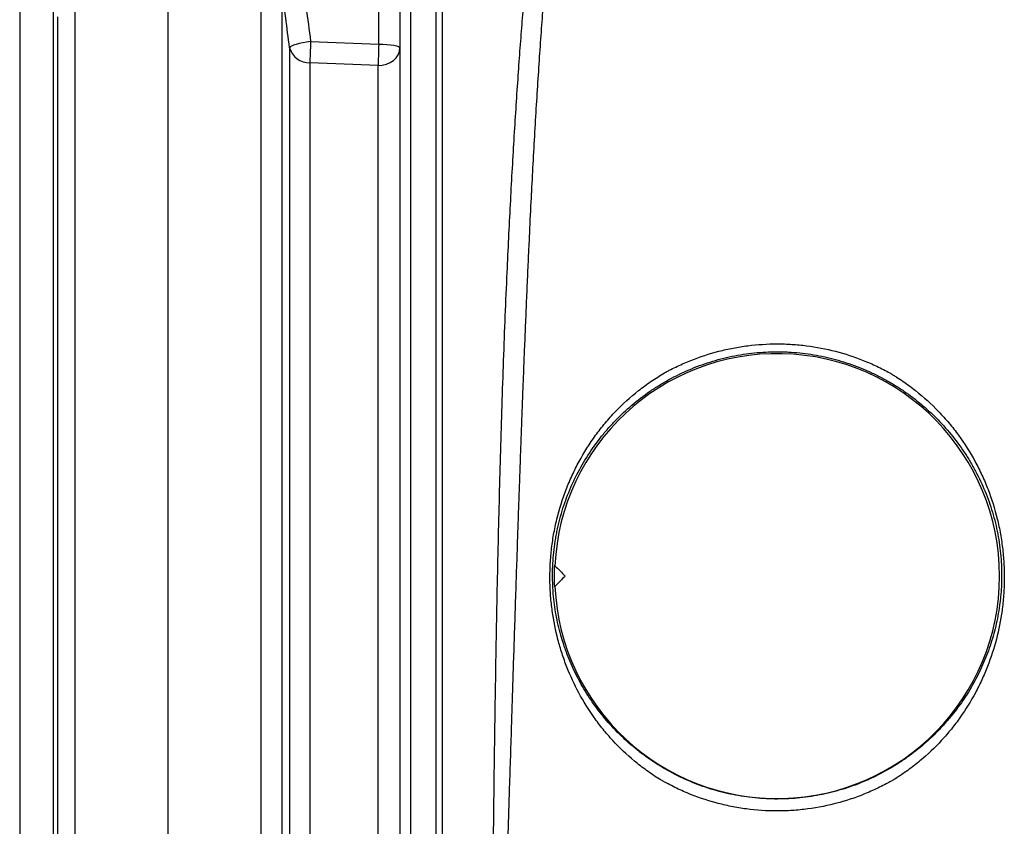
# Model space of a CAD drawing. Header units: millimetres. Extents: x 896 to 16363, y 4675 to 12925.
# Tile 9 of 14: x 12551 to 14874, y 8250 to 10154. Entities that reach past the tile are written whole.
import ezdxf

# ---------------------------------------------------------------- set-up
doc = ezdxf.new("R2010")
doc.units = ezdxf.units.MM
doc.header["$LTSCALE"] = 5

msp = doc.modelspace()

# ---------------------------------------------------------------- linework, layer by layer
at = {"color": 8, "linetype": 'Continuous', "lineweight": 25}
for p, q in [((13473.2, 10650.2), (13473.2, 8675.2)), ((13187.7, 10087.4), (13187.7, 6974.8)), ((13235.5, 10051.7), (13235.5, 7017.8)), ((13396.5, 7023.4), (13396.5, 10045.6)), ((13473.2, 8675.2), (13473.2, 6700.2))]:
    msp.add_line(p, q, dxfattribs=at)
at = {"color": 7, "linetype": 'Continuous', "lineweight": 25}
for p, q in [((13533.2, 10650.2), (13533.2, 8675.2)), ((13548.2, 6700.2), (13548.2, 10650.2)), ((12550.7, 10635.8), (12550.7, 6881.4)), ((12630.5, 6879.4), (12630.5, 10637.3)), ((13448.2, 10625.2), (13448.2, 8675.2)), ((12681.1, 10575.7), (12681.1, 6957.5)), ((12900.7, 10550.2), (12900.7, 7013.7)), ((13119.8, 10264.4), (13119.8, 6841.6)), ((13398.2, 10095.8), (13398.2, 10264.6)), ((13169.3, 10227.9), (13169.3, 6879.1)), ((13237.3, 10101.8), (13398.2, 10095.8)), ((13812.5, 8865.9), (13813.8, 8864.6)), ((13813.8, 8815.8), (13812.5, 8814.5)), ((13448.2, 8675.2), (13448.2, 6725.2)), ((13533.2, 8675.2), (13533.2, 6700.2))]:
    msp.add_line(p, q, dxfattribs=at)
at = {"color": 7, "linetype": 'Continuous', "lineweight": 25, "flags": 128}
for points in [[(12640.7, 8231), (12640.7, 8288.9), (12640.7, 8347.1), (12640.7, 8405.7), (12640.7, 8464.5), (12640.7, 8523.4), (12640.7, 8582.6), (12640.7, 8641.8), (12640.7, 8701), (12640.7, 8760.2), (12640.7, 8819.4), (12640.7, 8878.4), (12640.7, 8937.2), (12640.7, 8995.8), (12640.7, 9054), (12640.7, 9112), (12640.7, 9169.5), (12640.7, 9226.6), (12640.7, 9283.2), (12640.7, 9339.3), (12640.7, 9394.7), (12640.7, 9449.5), (12640.7, 9503.5), (12640.7, 9556.9), (12640.7, 9609.4), (12640.7, 9661), (12640.7, 9711.8), (12640.7, 9761.6), (12640.7, 9810.4), (12640.7, 9858.2), (12640.7, 9904.9), (12640.7, 9950.5), (12640.7, 9995), (12640.7, 10038.2), (12640.7, 10080.2), (12640.7, 10120.9), (12640.7, 10160.3)], [(13237.3, 10101.8), (13227.9, 10100.5), (13218.9, 10098.9), (13210.6, 10097.1), (13203.2, 10095.2), (13197, 10093.1), (13192.3, 10091.1), (13189.2, 10089.2), (13187.7, 10087.4)], [(13237.3, 10101.8), (13237, 10094.7), (13236.7, 10087.5), (13236.5, 10080.4), (13236.2, 10073.6), (13236, 10067.2), (13235.8, 10061.3), (13235.6, 10056.1), (13235.5, 10051.7)], [(13398.2, 10095.8), (13397.9, 10088.6), (13397.7, 10081.4), (13397.4, 10074.4), (13397.2, 10067.6), (13397, 10061.2), (13396.8, 10055.3), (13396.6, 10050.1), (13396.5, 10045.6)], [(13396.5, 10045.6), (13406.5, 10046.2), (13416.1, 10048.4), (13425.1, 10052.1), (13432.9, 10057.3), (13439.4, 10063.6), (13444.2, 10070.9), (13447.2, 10078.8), (13448.2, 10087.1)], [(13398.2, 10095.8), (13408, 10095.6), (13417.3, 10095.1), (13426, 10094.3), (13433.6, 10093.2), (13439.8, 10091.9), (13444.4, 10090.4), (13447.3, 10088.8), (13448.2, 10087.1)], [(13396.5, 10045.6), (13296.5, 10049.4), (13235.5, 10051.7)]]:
    msp.add_lwpolyline(points, dxfattribs=at)
at = {"color": 7, "linetype": 'Continuous', "lineweight": 25}
for centre, radius, start, end in [((13233.8, 10099.2), 47.5, 194.362, 272.062), ((14338.2, 8840.2), 525, 182.6673, 177.3327), ((14338.2, 8840.2), 526.3, 177.203, 182.797)]:
    msp.add_arc(centre, radius, start, end, dxfattribs=at)
at = {"color": 8, "linetype": 'Continuous', "lineweight": 25}
for points, knots in [([(13806.7, 10392.4), (13806.7, 10392.4), (13804.5, 10376.7), (13800.2, 10343.9), (13794.7, 10290.9), (13789.5, 10233.9), (13784.6, 10173), (13779.9, 10108.3), (13775.3, 10040.8), (13770.8, 9970.6), (13766.5, 9897.8), (13762.3, 9824.2), (13759.7, 9773.6), (13758.4, 9749)], [0, 0, 0, 0, 0, 0.099734, 0.199529, 0.299267, 0.401095, 0.50298, 0.604809, 0.705078, 0.8054, 0.90567, 1, 1, 1, 1]), ([(13664.5, 7132.1), (13664.5, 7135), (13664.4, 7160.1), (13664.2, 7212), (13664, 7287.6), (13664, 7368.7), (13664.2, 7454.6), (13664.6, 7545.3), (13664.9, 7638.8), (13665.3, 7734.8), (13665.8, 7832.6), (13666.5, 7934), (13667.3, 8038.8), (13668.2, 8146.6), (13669.3, 8255.2), (13670.6, 8364), (13672.1, 8472.8), (13673.8, 8583.2), (13675.7, 8695), (13677.9, 8807.8), (13680.3, 8919.2), (13683, 9028.8), (13685.9, 9136.3), (13689.2, 9243.4), (13692.8, 9349.7), (13696.7, 9454.8), (13700.8, 9550.9), (13704.9, 9638.3), (13708.9, 9717.3), (13713.1, 9794.5), (13717.5, 9869.8), (13722, 9943), (13726.7, 10012.9), (13731.4, 10079.4), (13736.3, 10142.4), (13741.4, 10202.7), (13746.8, 10260), (13752.8, 10314.5), (13757.6, 10347.6), (13759.9, 10364.2)], [0, 0, 0, 0, 0.003835, 0.032699, 0.061585, 0.090449, 0.120152, 0.149878, 0.17958, 0.208449, 0.237339, 0.266208, 0.295915, 0.325646, 0.355353, 0.384235, 0.413138, 0.44202, 0.471741, 0.501487, 0.531208, 0.560136, 0.589086, 0.618014, 0.647785, 0.677581, 0.707352, 0.731493, 0.755646, 0.779787, 0.804408, 0.829043, 0.853665, 0.877809, 0.901966, 0.92611, 0.950736, 0.975375, 1, 1, 1, 1])]:
    msp.add_open_spline(points, degree=3, knots=knots, dxfattribs=at)
at = {"color": 7, "linetype": 'Continuous', "lineweight": 25}
for points in [[(13215.8, 10264.6), (13223, 10210.4), (13230.2, 10156.1), (13237.3, 10101.8)], [(13187.7, 10087.4), (13181.6, 10134.2), (13175.5, 10181.1), (13169.3, 10227.9)], [(13813.8, 8864.6), (13821.9, 8856.5), (13830.1, 8848.3), (13838.2, 8840.2)], [(13838.2, 8840.2), (13830.1, 8832.1), (13821.9, 8823.9), (13813.8, 8815.8)]]:
    msp.add_open_spline(points, degree=3, dxfattribs=at)
for points, knots in [([(13758.4, 9749), (13758.3, 9747), (13756.8, 9718.5), (13754.6, 9673.2), (13752.6, 9628.9), (13751.9, 9612.8)], [0, 0, 0, 0, 0.046811, 0.651759, 1, 1, 1, 1]), ([(13751.8, 9612.8), (13751.8, 9611.7), (13750.9, 9592.7), (13749.2, 9554.1), (13746.7, 9497.3), (13744.3, 9439.7), (13742, 9383.9), (13739.9, 9331.2), (13738, 9282.8), (13736.3, 9239), (13734.9, 9199.8), (13733.7, 9167), (13732.6, 9138.9), (13731.7, 9112.8), (13730.7, 9084.4), (13729.6, 9052.6), (13728.2, 9013.1), (13726.5, 8965), (13724.6, 8907.3), (13722.4, 8842.2), (13720.1, 8771.9), (13717.7, 8699.3), (13715.4, 8628.8), (13713.3, 8560.8), (13711, 8490), (13708.7, 8416.8), (13706.3, 8342), (13704, 8270.7), (13701.8, 8200.5), (13699.5, 8129.4), (13697.1, 8055.7), (13694.7, 7979.8), (13692.1, 7901.2), (13689.4, 7819.7), (13686.5, 7735.5), (13683.5, 7648.8), (13680.5, 7560.3), (13677.3, 7471.8), (13674.2, 7385.9), (13671.2, 7304.7), (13668.3, 7228.3), (13665.5, 7156.5), (13662.7, 7086.2), (13659.9, 7017.8), (13657.2, 6951.5), (13654.6, 6890.3), (13652.1, 6833.8), (13649.8, 6782), (13647.7, 6734.9), (13645.6, 6692.1), (13643.9, 6659.6), (13642.6, 6635.4), (13641.7, 6618.2), (13640.7, 6601.4), (13639.7, 6585), (13638.7, 6570.5), (13637.8, 6557.4), (13637, 6545.5), (13636.1, 6533.9), (13635.3, 6523.3), (13634.5, 6514.2), (13633.8, 6505.9), (13633, 6497.4), (13632.2, 6488.5), (13631.3, 6479.8), (13630.4, 6471.6), (13629.6, 6464.4), (13628.8, 6457.9), (13628, 6451.9), (13627.1, 6446.1), (13626.2, 6439), (13625.2, 6430.8), (13624.2, 6422.9), (13623.5, 6417.4), (13623.1, 6414.5), (13623, 6413.3), (13623, 6413.5), (13623, 6413.5)], [0, 0, 0, 0, 0.000939, 0.016664, 0.033007, 0.048948, 0.064357, 0.07845, 0.091227, 0.102689, 0.112828, 0.12161, 0.128046, 0.134394, 0.141593, 0.149638, 0.158526, 0.171436, 0.185778, 0.201547, 0.219769, 0.237649, 0.254864, 0.271419, 0.287322, 0.306623, 0.32488, 0.342098, 0.35894, 0.376604, 0.394783, 0.413791, 0.433637, 0.454331, 0.476287, 0.499155, 0.522958, 0.547675, 0.572286, 0.595866, 0.618713, 0.64085, 0.662297, 0.685853, 0.708566, 0.730455, 0.751536, 0.771801, 0.791223, 0.8098, 0.827528, 0.836111, 0.844665, 0.853264, 0.861908, 0.870926, 0.877561, 0.884809, 0.892509, 0.899539, 0.905677, 0.911248, 0.917701, 0.925207, 0.933304, 0.940695, 0.947307, 0.953343, 0.958522, 0.964227, 0.970591, 0.97778, 0.985124, 0.991535, 0.995924, 0.999511, 1, 1, 1, 1]), ([(14072.3, 9319.7), (14072.9, 9320.1), (14073.6, 9320.4), (14074.8, 9321.1), (14076.7, 9322.2), (14081.2, 9324.6), (14090.2, 9329.3), (14098, 9333.1), (14113.6, 9340.5), (14124.2, 9345.1), (14156.3, 9357.8), (14178.2, 9365), (14211.8, 9373.7), (14223.2, 9376.3), (14246, 9380.6), (14257.4, 9382.4), (14291.8, 9386.8), (14314.9, 9388.3), (14338.2, 9388.3)], [0, 0, 0, 0, 0.007812, 0.007812, 0.015625, 0.03125, 0.0625, 0.125, 0.125, 0.25, 0.25, 0.5, 0.5, 0.625, 0.625, 0.75, 0.75, 1, 1, 1, 1]), ([(14338.2, 9388.3), (14349.9, 9388.3), (14361.5, 9387.9), (14379, 9386.8), (14384.8, 9386.3), (14396.4, 9385.2), (14402.2, 9384.6), (14431, 9380.9), (14453.7, 9376.5), (14498.2, 9365), (14520.1, 9357.9), (14552.3, 9345.1), (14562.9, 9340.5), (14578.6, 9333), (14583.9, 9330.4), (14594.2, 9325.1), (14599.4, 9322.4), (14604.5, 9319.6)], [0, 0, 0, 0, 0.125, 0.125, 0.1875, 0.1875, 0.25, 0.25, 0.5, 0.5, 0.75, 0.75, 0.875, 0.875, 0.9375, 0.9375, 1, 1, 1, 1]), ([(14338.2, 9369.7), (14320.3, 9369.7), (14302.5, 9368.8), (14267.1, 9365.2), (14249.4, 9362.5), (14223.2, 9357.1), (14214.4, 9355.1), (14197.2, 9350.6), (14188.7, 9348.1), (14163.3, 9340.2), (14146.7, 9334.1), (14114.3, 9320.2), (14098.4, 9312.4), (14075.1, 9299.6), (14067.4, 9295.1), (14052.2, 9285.6), (14044.7, 9280.8), (14022.8, 9265.6), (14008.8, 9254.9), (13982, 9232.2), (13969.2, 9220.2), (13950.9, 9201.2), (13944.9, 9194.7), (13936.1, 9184.7), (13933.3, 9181.4), (13927.6, 9174.6), (13924.8, 9171.2), (13911.2, 9153.9), (13901.1, 9139.7), (13882.2, 9110.3), (13873.5, 9095.2), (13861.5, 9071.8), (13857.7, 9063.8), (13850.5, 9047.7), (13847.1, 9039.6), (13837.5, 9015), (13832, 8998.2), (13824.9, 8972.7), (13822.7, 8964.1), (13819.8, 8951), (13818.9, 8946.7), (13817.2, 8937.9), (13816.4, 8933.5), (13812.6, 8911.5), (13810.6, 8894), (13808.3, 8859.1), (13808, 8841.7), (13808.7, 8820.1), (13808.9, 8815.7), (13809.4, 8807.1), (13809.7, 8802.8), (13810.8, 8790.1), (13811.7, 8781.7), (13815, 8756.8), (13818, 8740.6), (13825.4, 8708.8), (13829.8, 8693.2), (13836.1, 8674), (13837.4, 8670.2), (13840.2, 8662.5), (13841.6, 8658.8), (13845.9, 8647.5), (13848.9, 8640.1), (13858.5, 8618.1), (13865.5, 8603.8), (13880.9, 8575.8), (13889.3, 8562.1), (13902.8, 8541.9), (13907.5, 8535.3), (13917.3, 8522.1), (13922.4, 8515.6), (13938.2, 8496.3), (13949.3, 8483.9), (13972.8, 8460.1), (13985.2, 8448.7), (14011.3, 8426.9), (14025, 8416.4), (14046.7, 8401.6), (14054.2, 8396.7), (14065.5, 8389.8), (14069.3, 8387.5), (14077, 8383.1), (14080.8, 8380.9), (14100.2, 8370.3), (14116, 8362.6), (14148.4, 8348.9), (14165, 8342.8), (14190.4, 8335), (14199, 8332.6), (14211.9, 8329.2), (14216.3, 8328.2), (14225, 8326.2), (14229.3, 8325.3), (14251.1, 8320.9), (14268.6, 8318.3), (14303.8, 8314.8), (14321.4, 8313.9), (14348, 8314), (14356.9, 8314.2), (14370.2, 8314.9), (14374.6, 8315.2), (14383.6, 8315.9), (14388, 8316.3), (14410.3, 8318.6), (14427.9, 8321.3), (14454, 8326.7), (14462.7, 8328.8), (14480, 8333.3), (14488.6, 8335.7), (14514.1, 8343.8), (14530.7, 8349.9), (14563.1, 8363.9), (14578.9, 8371.7), (14598.3, 8382.4), (14602.1, 8384.6), (14609.8, 8389.1), (14613.5, 8391.4), (14621.1, 8396), (14624.8, 8398.4), (14632.2, 8403.3), (14635.8, 8405.7), (14653.8, 8418.2), (14667.5, 8428.7), (14693.5, 8450.7), (14705.9, 8462.3), (14723.5, 8480.3), (14729.2, 8486.4), (14737.5, 8495.8), (14740.3, 8499), (14745.6, 8505.4), (14748.3, 8508.6), (14761.3, 8524.6), (14770.9, 8537.8), (14788.8, 8564.7), (14797.1, 8578.5), (14812.3, 8606.7), (14819.3, 8621.1), (14832, 8650.8), (14837.7, 8665.8), (14847.6, 8696.4), (14851.9, 8712), (14859.1, 8743.9), (14861.9, 8760.1), (14864.6, 8781), (14865.1, 8785.3), (14865.9, 8793.7), (14866.3, 8798), (14867.3, 8810.8), (14867.7, 8819.4), (14868.4, 8845.2), (14868.1, 8862.6), (14866.1, 8888.8), (14865.3, 8897.6), (14863.1, 8915.3), (14861.7, 8924.2), (14857, 8950.5), (14853.1, 8967.7), (14843.5, 9001.4), (14837.9, 9017.9), (14825, 9050.3), (14817.8, 9066.2), (14807.7, 9085.7), (14805.7, 9089.6), (14801.5, 9097.3), (14799.3, 9101.1), (14792.7, 9112.5), (14788.1, 9119.9), (14773.9, 9141.8), (14763.7, 9155.9), (14742, 9183.2), (14730.4, 9196.3), (14714.9, 9212.2), (14711.8, 9215.3), (14705.5, 9221.5), (14702.3, 9224.5), (14692.5, 9233.6), (14685.9, 9239.4), (14665.8, 9256.3), (14651.8, 9266.9), (14630.1, 9281.8), (14622.8, 9286.6), (14611.5, 9293.5), (14607.8, 9295.7), (14600.2, 9300.2), (14596.3, 9302.3), (14584.7, 9308.7), (14576.8, 9312.8), (14560.9, 9320.5), (14552.8, 9324.2), (14528.4, 9334.6), (14511.9, 9340.6), (14478.3, 9351.1), (14461.3, 9355.4), (14435.4, 9360.7), (14426.7, 9362.3), (14409.2, 9365), (14400.4, 9366.1), (14382.7, 9367.9), (14373.8, 9368.6), (14360.5, 9369.2), (14356, 9369.4), (14349.3, 9369.6), (14346, 9369.6), (14342.7, 9369.7), (14340.4, 9369.7), (14339.3, 9369.7), (14338.2, 9369.7)], [0, 0, 0, 0, 0.015625, 0.015625, 0.03125, 0.03125, 0.039063, 0.039063, 0.046875, 0.046875, 0.0625, 0.0625, 0.078125, 0.078125, 0.085938, 0.085938, 0.09375, 0.09375, 0.109375, 0.109375, 0.125, 0.125, 0.132813, 0.132813, 0.136719, 0.136719, 0.140625, 0.140625, 0.15625, 0.15625, 0.171875, 0.171875, 0.179688, 0.179688, 0.1875, 0.1875, 0.203125, 0.203125, 0.210938, 0.210938, 0.214844, 0.214844, 0.21875, 0.21875, 0.234375, 0.234375, 0.25, 0.25, 0.253906, 0.253906, 0.257813, 0.257813, 0.265625, 0.265625, 0.28125, 0.28125, 0.296875, 0.296875, 0.300781, 0.300781, 0.304688, 0.304688, 0.3125, 0.3125, 0.328125, 0.328125, 0.34375, 0.34375, 0.351563, 0.351563, 0.359375, 0.359375, 0.375, 0.375, 0.390625, 0.390625, 0.40625, 0.40625, 0.414063, 0.414063, 0.417969, 0.417969, 0.421875, 0.421875, 0.4375, 0.4375, 0.453125, 0.453125, 0.460938, 0.460938, 0.464844, 0.464844, 0.46875, 0.46875, 0.484375, 0.484375, 0.5, 0.5, 0.507813, 0.507813, 0.511719, 0.511719, 0.515625, 0.515625, 0.53125, 0.53125, 0.539062, 0.539062, 0.546875, 0.546875, 0.5625, 0.5625, 0.578125, 0.578125, 0.582031, 0.582031, 0.585937, 0.585937, 0.589844, 0.589844, 0.59375, 0.59375, 0.609375, 0.609375, 0.625, 0.625, 0.632812, 0.632812, 0.636719, 0.636719, 0.640625, 0.640625, 0.65625, 0.65625, 0.671875, 0.671875, 0.6875, 0.6875, 0.703125, 0.703125, 0.71875, 0.71875, 0.734375, 0.734375, 0.738281, 0.738281, 0.742187, 0.742187, 0.75, 0.75, 0.765625, 0.765625, 0.773437, 0.773437, 0.78125, 0.78125, 0.796875, 0.796875, 0.8125, 0.8125, 0.828125, 0.828125, 0.832031, 0.832031, 0.835937, 0.835937, 0.84375, 0.84375, 0.859375, 0.859375, 0.875, 0.875, 0.878906, 0.878906, 0.882812, 0.882812, 0.890625, 0.890625, 0.90625, 0.90625, 0.914062, 0.914062, 0.917969, 0.917969, 0.921875, 0.921875, 0.929687, 0.929687, 0.9375, 0.9375, 0.953125, 0.953125, 0.96875, 0.96875, 0.976562, 0.976562, 0.984375, 0.984375, 0.992187, 0.992187, 0.996094, 0.996094, 0.998047, 0.999023, 0.999023, 1, 1, 1, 1]), ([(14060.9, 8360.8), (14055.6, 8364.1), (14050.4, 8367.4), (14040.2, 8374.3), (14035.2, 8377.8), (14020.3, 8388.5), (14010.8, 8395.9), (13983.2, 8418.8), (13966.2, 8435), (13942.4, 8460.8), (13934.8, 8469.6), (13923.8, 8483.2), (13920.2, 8487.7), (13913.2, 8497), (13909.8, 8501.7), (13893.1, 8525.2), (13881.2, 8544.5), (13859.9, 8584.1), (13850.4, 8604.5), (13838, 8636), (13834.2, 8646.6), (13828.9, 8662.8), (13827.2, 8668.3), (13824, 8679.2), (13822.5, 8684.7), (13815.3, 8712.3), (13810.8, 8734.8), (13806, 8769.4), (13804.7, 8781.1), (13802.9, 8804.8), (13802.3, 8816.9), (13802, 8841), (13802.2, 8853.1), (13803.3, 8877.2), (13804.3, 8889.4), (13807, 8913.7), (13808.7, 8925.8), (13811.9, 8944.1), (13813.1, 8950.2), (13815.6, 8962.3), (13817, 8968.3), (13824.2, 8998.1), (13831.5, 9021.5), (13842.5, 9050), (13844.8, 9055.7), (13849.6, 9067), (13852.1, 9072.6), (13859.7, 9089.3), (13865.2, 9100.2), (13882.6, 9132.2), (13895.6, 9152.7), (13913.5, 9177.4), (13917.2, 9182.2), (13924.7, 9191.9), (13928.6, 9196.7), (13940.4, 9210.8), (13948.6, 9219.9), (13973.9, 9246.3), (13992, 9262.8), (14020.8, 9285.6), (14030.7, 9292.9), (14046, 9303.4), (14051.2, 9306.8), (14061.7, 9313.4), (14066.9, 9316.6), (14072.3, 9319.7)], [0, 0, 0, 0, 0.015625, 0.015625, 0.03125, 0.03125, 0.0625, 0.0625, 0.125, 0.125, 0.15625, 0.15625, 0.171875, 0.171875, 0.1875, 0.1875, 0.25, 0.25, 0.3125, 0.3125, 0.34375, 0.34375, 0.359375, 0.359375, 0.375, 0.375, 0.4375, 0.4375, 0.46875, 0.46875, 0.5, 0.5, 0.53125, 0.53125, 0.5625, 0.5625, 0.59375, 0.59375, 0.609375, 0.609375, 0.625, 0.625, 0.6875, 0.6875, 0.703125, 0.703125, 0.71875, 0.71875, 0.75, 0.75, 0.8125, 0.8125, 0.828125, 0.828125, 0.84375, 0.84375, 0.875, 0.875, 0.9375, 0.9375, 0.96875, 0.96875, 0.984375, 0.984375, 1, 1, 1, 1]), ([(14604.5, 9319.6), (14605.1, 9319.2), (14605.8, 9318.8), (14607.1, 9318), (14609.1, 9316.8), (14611.1, 9315.6), (14615, 9313.2), (14617.6, 9311.6), (14625.4, 9306.7), (14630.6, 9303.3), (14645.7, 9292.9), (14655.6, 9285.6), (14684.3, 9262.9), (14702.4, 9246.4), (14728, 9219.7), (14736.2, 9210.6), (14751.8, 9191.9), (14759.3, 9182.3), (14780.7, 9152.9), (14793.7, 9132.5), (14811.1, 9100.3), (14816.6, 9089.4), (14826.9, 9067.3), (14831.6, 9056.1), (14844.7, 9022.1), (14851.9, 8999), (14860.6, 8963.5), (14863.2, 8951.5), (14866.4, 8933.4), (14867.4, 8927.3), (14869.2, 8915), (14870, 8908.9), (14872, 8890.5), (14873, 8878.4), (14874.2, 8854.1), (14874.4, 8842.1), (14874.1, 8818.1), (14873.6, 8806.1), (14872.3, 8788.3), (14871.7, 8782.3), (14870.5, 8770.6), (14869.8, 8764.7), (14865.8, 8735.7), (14861.4, 8713.2), (14849.9, 8669.2), (14843, 8647.7), (14832.6, 8621.2), (14830.5, 8616), (14826, 8605.5), (14823.7, 8600.4), (14816.6, 8585), (14811.6, 8574.9), (14795.6, 8545), (14783.7, 8525.7), (14763.8, 8497.6), (14756.8, 8488.3), (14745.8, 8474.7), (14742, 8470.2), (14734.4, 8461.3), (14730.5, 8456.9), (14710.6, 8435.3), (14693.5, 8419), (14665.9, 8396.1), (14656.4, 8388.7), (14641.6, 8378), (14636.5, 8374.5), (14628.8, 8369.3), (14625, 8366.8), (14620.4, 8363.9), (14618.1, 8362.4), (14617.2, 8361.8), (14616.5, 8361.4), (14616.2, 8361.2), (14615.9, 8361)], [0, 0, 0, 0, 0.001953, 0.001953, 0.003906, 0.007813, 0.007813, 0.015625, 0.015625, 0.03125, 0.03125, 0.0625, 0.0625, 0.125, 0.125, 0.15625, 0.15625, 0.1875, 0.1875, 0.25, 0.25, 0.28125, 0.28125, 0.3125, 0.3125, 0.375, 0.375, 0.40625, 0.40625, 0.421875, 0.421875, 0.4375, 0.4375, 0.46875, 0.46875, 0.5, 0.5, 0.53125, 0.53125, 0.546875, 0.546875, 0.5625, 0.5625, 0.625, 0.625, 0.6875, 0.6875, 0.703125, 0.703125, 0.71875, 0.71875, 0.75, 0.75, 0.8125, 0.8125, 0.84375, 0.84375, 0.859375, 0.859375, 0.875, 0.875, 0.9375, 0.9375, 0.96875, 0.96875, 0.984375, 0.984375, 0.992187, 0.996094, 0.998047, 0.999023, 0.999023, 1, 1, 1, 1]), ([(14615.9, 8361), (14615.2, 8360.6), (14614.5, 8360.2), (14613.2, 8359.5), (14611.2, 8358.3), (14606.6, 8355.7), (14602.6, 8353.5), (14594.7, 8349.2), (14589.3, 8346.4), (14573.1, 8338.3), (14562.1, 8333.2), (14539.8, 8323.9), (14528.5, 8319.5), (14511.3, 8313.6), (14505.5, 8311.7), (14493.9, 8308.2), (14488, 8306.5), (14458.6, 8298.5), (14434.7, 8293.7), (14404.6, 8289.7), (14398.5, 8289), (14386.4, 8287.8), (14380.3, 8287.3), (14362, 8286.1), (14349.9, 8285.7), (14313.6, 8285.7), (14289.6, 8287.3), (14253.7, 8292.1), (14241.8, 8294.1), (14224, 8297.7), (14218, 8299), (14206.2, 8301.8), (14200.2, 8303.3), (14170.9, 8311.2), (14148, 8319.1), (14114.6, 8333.1), (14103.7, 8338.1), (14087.5, 8346.2), (14082.1, 8349), (14074.1, 8353.3), (14070.1, 8355.5), (14065.5, 8358.2), (14063.5, 8359.3), (14062.2, 8360.1), (14061.5, 8360.5), (14060.9, 8360.8)], [0, 0, 0, 0, 0.003906, 0.003906, 0.007812, 0.015625, 0.03125, 0.03125, 0.0625, 0.0625, 0.125, 0.125, 0.1875, 0.1875, 0.21875, 0.21875, 0.25, 0.25, 0.375, 0.375, 0.40625, 0.40625, 0.4375, 0.4375, 0.5, 0.5, 0.625, 0.625, 0.6875, 0.6875, 0.71875, 0.71875, 0.75, 0.75, 0.875, 0.875, 0.9375, 0.9375, 0.96875, 0.96875, 0.984375, 0.992187, 0.996094, 0.996094, 1, 1, 1, 1])]:
    msp.add_open_spline(points, degree=3, knots=knots, dxfattribs=at)

doc.saveas('drawing.dxf')
